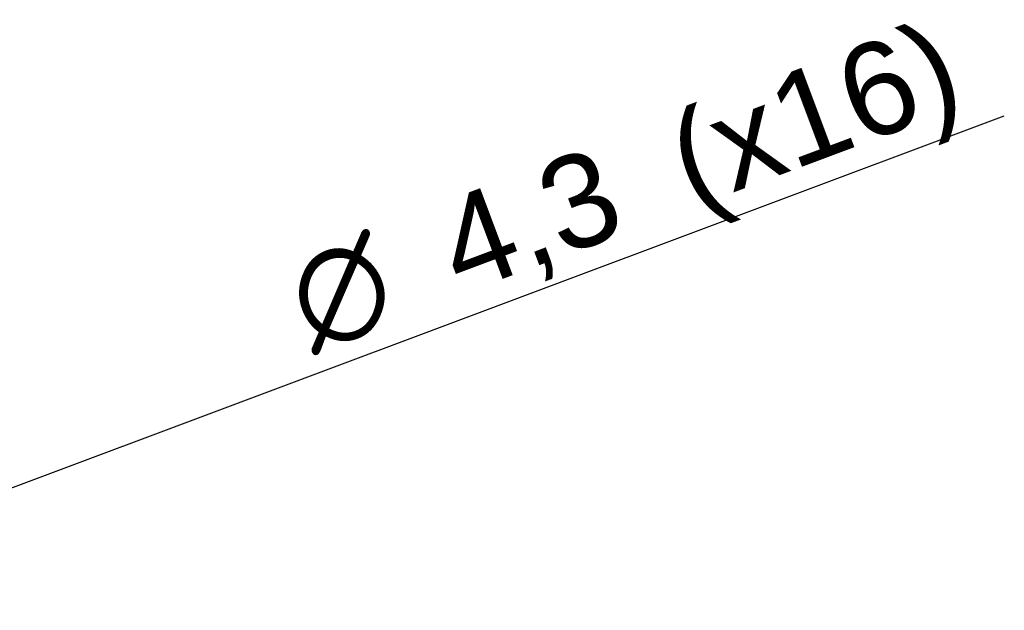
# Model space of a CAD drawing. Header units: millimetres. Extents: x 7 to 819, y 15 to 587.
# Tile 40 of 59: x 467 to 541, y 356 to 401. Entities that reach past the tile are written whole.
import ezdxf
from ezdxf.enums import TextEntityAlignment as Align

# ---------------------------------------------------------------- set-up
doc = ezdxf.new("R2010")
doc.units = ezdxf.units.MM
doc.layers.add('Default', color=7, linetype='Continuous')
doc.styles.add('SEACAD_Arial', font='arial.ttf')
doc.styles.add('SEACAD_Solid_Edge_ANSI1_Symbols', font='semeca1.ttf')
doc.dimstyles.new('ISO', dxfattribs={"dimtxt": 7, "dimasz": 7, "dimexe": 3.5, "dimexo": 0, "dimgap": 1.75, "dimtad": 1, "dimlfac": 2, "dimtxsty": 'SEACAD_Arial', "dimblk1": '_SE_FILLED', "dimblk2": '_SE_FILLED', "dimsah": 1, "dimcen": 3.5, "dimadec": 0, "dimazin": 0, "dimtfac": 0.5, "dimtdec": 3, "dimtmove": 1, "dimatfit": 3, "dimfxl": 1, "dimtolj": 1, "dimarcsym": 0})

# ---------------------------------------------------------------- blocks, each defined once
blk = doc.blocks.new('DMBLK21')
at = {"layer": 'Default', "linetype": 'Continuous'}
for points in [[(462.574, 365.522), (456.429, 361.973), (463.393, 363.337)], [(447.451, 359.854), (448.27, 357.669), (454.415, 361.218)]]:
    blk.add_hatch(color=7, dxfattribs=at).paths.add_polyline_path(points)
at = {"layer": 'Default', "color": 7, "linetype": 'Continuous'}
for p, q in [((456.429, 361.973), (540.786, 393.588)), ((441.306, 356.305), (456.429, 361.973))]:
    blk.add_line(p, q, dxfattribs=at)
for s, style, p in [('(x16)', 'SEACAD_Arial', (514.759, 393.178)), ('4,3', 'SEACAD_Arial', (497.346, 386.652)), ('O', 'SEACAD_Solid_Edge_ANSI1_Symbols', (486.115, 382.443))]:
    blk.add_text(s, height=7, rotation=20.5448, dxfattribs=dict(at, style=style)).set_placement(p, align=Align.TOP_LEFT)
blk = doc.blocks.new('_SE_FILLED')
at = {"color": 0}
blk.add_line((0, 0), (-1, 0), dxfattribs=at)
blk.add_solid([(0, 0), (-1, -0.1665), (-1, 0.1665), (0, 0)], dxfattribs=at)

msp = doc.modelspace()

# ---------------------------------------------------------------- dimensions: what is measured, and where the dimension line sits
at = {"layer": 'Default', "color": 7, "linetype": 'Continuous'}
dim = msp.add_diameter_dim_2p(p1=(454.4154, 361.2185), p2=(456.4286, 361.973), text='\\A1;<> (x16)', dimstyle='ISO', dxfattribs=at)
dim.commit()
dim.dimension.update_dxf_attribs({"geometry": 'DMBLK21', "text_midpoint": (486.8911, 373.3896), "dimtype": 163})

doc.saveas('drawing.dxf')
